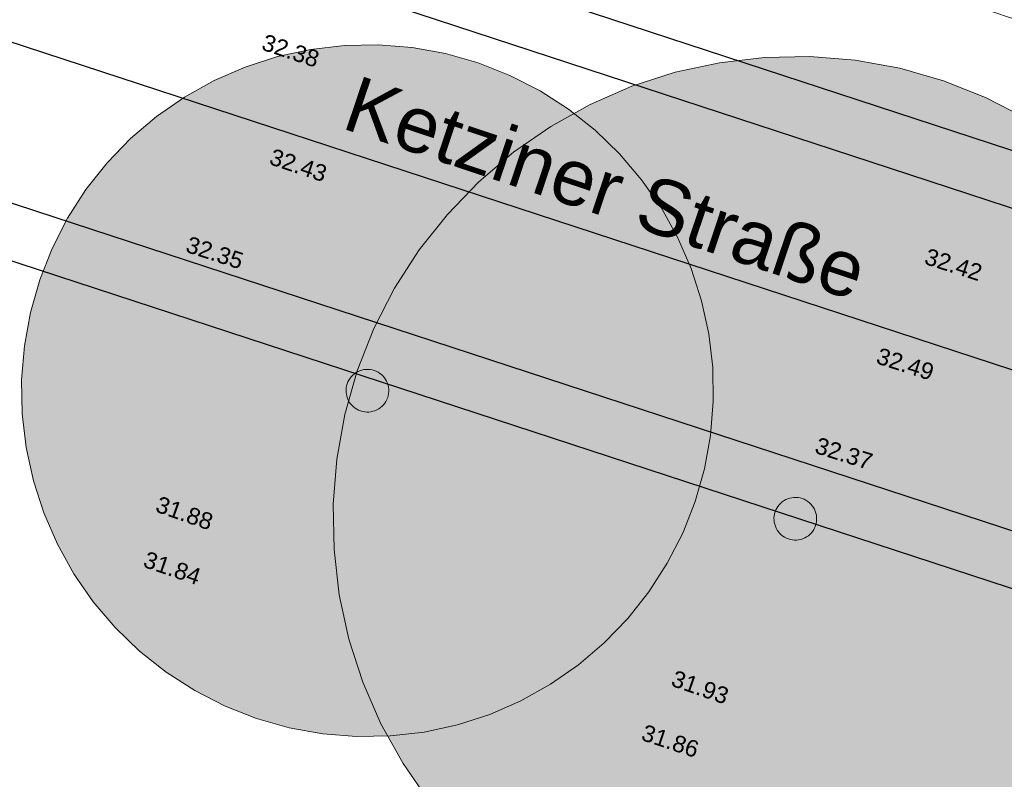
# Model space of a CAD drawing. Header units: metres. Extents: x -5203299 to 2078834, y 245743 to 5816291.
# Tile 144 of 256: x 366445 to 366466, y 5814033 to 5814049. Entities that reach past the tile are written whole.
import ezdxf

# ---------------------------------------------------------------- set-up
doc = ezdxf.new("R2010")
doc.units = ezdxf.units.M
doc.header["$LTSCALE"] = 0.5
for name, color, linetype, lineweight, true_color in [('01_CS-570-Pflanzung_Strauch', 7, 'Continuous', 9, 0xa3b35b), ('30 -34 Innenwände- 4 Türen_Fenster', 7, 'Continuous', 15, 0x9955ff), ('99.04_Ausf Ketziner Str-S-Markierung-Hilfslinien', 6, 'Continuous', 25, 0xff00ff)]:
    doc.layers.add(name, color=color, linetype=linetype, lineweight=lineweight, true_color=true_color)
for name, color, linetype, lineweight in [('30 -39 Baustelle- Fläche', 7, 'Continuous', 15), ('99.02_Vermesserplan-Höhe SWP', 7, 'Continuous', 18), ('CS_XREF_Straßenpl-Bestandsbäume', 7, 'Continuous', 9), ('Keine', 7, 'Continuous', 9)]:
    doc.layers.add(name, color=color, linetype=linetype, lineweight=lineweight)
doc.styles.add('Arial', font='arial.ttf')

# ---------------------------------------------------------------- blocks, each defined once
blk = doc.blocks.new('Gruppe-3')
at = {"layer": 'CS_XREF_Straßenpl-Bestandsbäume', "color": 160, "linetype": 'Continuous', "lineweight": 5, "flags": 128}
blk.add_lwpolyline([(366452.666, 5814041.436), (366452.68, 5814041.393), (366452.69, 5814041.349), (366452.695, 5814041.304), (366452.696, 5814041.258), (366452.692, 5814041.213), (366452.684, 5814041.168), (366452.672, 5814041.125), (366452.655, 5814041.083), (366452.634, 5814041.042), (366452.61, 5814041.004), (366452.582, 5814040.969), (366452.55, 5814040.936), (366452.516, 5814040.907), (366452.479, 5814040.881), (366452.439, 5814040.859), (366452.397, 5814040.841), (366452.354, 5814040.827), (366452.31, 5814040.817), (366452.265, 5814040.812), (366452.22, 5814040.811), (366452.175, 5814040.815), (366452.13, 5814040.823), (366452.086, 5814040.835), (366452.044, 5814040.852), (366452.004, 5814040.872), (366451.966, 5814040.897), (366451.93, 5814040.925), (366451.898, 5814040.957), (366451.868, 5814040.991), (366451.842, 5814041.028), (366451.82, 5814041.068), (366451.802, 5814041.109), (366451.788, 5814041.153), (366451.779, 5814041.197), (366451.773, 5814041.242), (366451.773, 5814041.287), (366451.776, 5814041.332), (366451.784, 5814041.377), (366451.797, 5814041.421), (366451.813, 5814041.463), (366451.834, 5814041.503), (366451.858, 5814041.541), (366451.887, 5814041.577), (366451.918, 5814041.609), (366451.953, 5814041.639), (366451.99, 5814041.665), (366452.029, 5814041.687), (366452.071, 5814041.705), (366452.114, 5814041.719), (366452.158, 5814041.728), (366452.203, 5814041.734), (366452.249, 5814041.734), (366452.294, 5814041.731), (366452.339, 5814041.723), (366452.382, 5814041.71), (366452.424, 5814041.694), (366452.465, 5814041.673), (366452.503, 5814041.648), (366452.538, 5814041.62), (366452.571, 5814041.589), (366452.6, 5814041.554), (366452.626, 5814041.517), (366452.648, 5814041.478)], close=True, dxfattribs=at)
blk = doc.blocks.new('Gruppe-363')
at = {"layer": 'CS_XREF_Straßenpl-Bestandsbäume', "linetype": 'Continuous', "lineweight": 0}
for points in [[(366459.235, 5814043.918), (366459.46, 5814043.219), (366459.616, 5814042.501), (366459.701, 5814041.772), (366459.714, 5814041.038), (366459.655, 5814040.306), (366459.524, 5814039.583), (366459.324, 5814038.877), (366459.055, 5814038.193), (366458.72, 5814037.54), (366458.323, 5814036.922), (366457.867, 5814036.346), (366457.357, 5814035.818), (366456.798, 5814035.342), (366456.194, 5814034.923), (366455.553, 5814034.565), (366454.879, 5814034.272), (366454.181, 5814034.047), (366453.463, 5814033.891), (366452.733, 5814033.806), (366451.999, 5814033.793), (366451.267, 5814033.852), (366450.544, 5814033.983), (366449.838, 5814034.183), (366449.155, 5814034.452), (366448.501, 5814034.787), (366447.883, 5814035.184), (366447.307, 5814035.64), (366446.779, 5814036.15), (366446.303, 5814036.709), (366445.884, 5814037.313), (366445.527, 5814037.954), (366445.234, 5814038.628), (366445.008, 5814039.326), (366444.852, 5814040.044), (366444.767, 5814040.774), (366444.754, 5814041.508), (366444.814, 5814042.24), (366444.944, 5814042.963), (366445.145, 5814043.669), (366445.414, 5814044.352), (366445.749, 5814045.006), (366446.146, 5814045.624), (366446.601, 5814046.2), (366447.111, 5814046.728), (366447.671, 5814047.204), (366448.274, 5814047.623), (366448.916, 5814047.98), (366449.589, 5814048.273), (366450.288, 5814048.499), (366451.006, 5814048.655), (366451.735, 5814048.74), (366452.469, 5814048.752), (366453.201, 5814048.693), (366453.924, 5814048.563), (366454.63, 5814048.362), (366455.314, 5814048.093), (366455.967, 5814047.758), (366456.585, 5814047.361), (366457.161, 5814046.906), (366457.689, 5814046.396), (366458.165, 5814045.836), (366458.584, 5814045.233), (366458.942, 5814044.591)], [(366470.843, 5814042.038), (366471.145, 5814041.104), (366471.353, 5814040.145), (366471.466, 5814039.17), (366471.484, 5814038.189), (366471.405, 5814037.211), (366471.23, 5814036.245), (366470.962, 5814035.301), (366470.603, 5814034.388), (366470.155, 5814033.514), (366469.625, 5814032.689), (366469.016, 5814031.92), (366468.334, 5814031.213), (366467.587, 5814030.578), (366466.78, 5814030.018), (366465.923, 5814029.54), (366465.023, 5814029.149), (366464.089, 5814028.847), (366463.131, 5814028.639), (366462.156, 5814028.525), (366461.175, 5814028.508), (366460.196, 5814028.587), (366459.231, 5814028.761), (366458.287, 5814029.03), (366457.374, 5814029.389), (366456.5, 5814029.836), (366455.675, 5814030.367), (366454.905, 5814030.976), (366454.199, 5814031.658), (366453.563, 5814032.405), (366453.004, 5814033.211), (366452.526, 5814034.069), (366452.134, 5814034.968), (366451.833, 5814035.902), (366451.624, 5814036.861), (366451.511, 5814037.836), (366451.494, 5814038.817), (366451.572, 5814039.795), (366451.747, 5814040.761), (366452.015, 5814041.705), (366452.375, 5814042.618), (366452.822, 5814043.492), (366453.353, 5814044.317), (366453.962, 5814045.087), (366454.643, 5814045.793), (366455.391, 5814046.429), (366456.197, 5814046.988), (366457.054, 5814047.466), (366457.954, 5814047.858), (366458.888, 5814048.159), (366459.847, 5814048.367), (366460.822, 5814048.481), (366461.803, 5814048.498), (366462.781, 5814048.419), (366463.747, 5814048.245), (366464.691, 5814047.977), (366465.604, 5814047.617), (366466.477, 5814047.17), (366467.303, 5814046.639), (366468.072, 5814046.03), (366468.778, 5814045.349), (366469.414, 5814044.601), (366469.974, 5814043.795), (366470.452, 5814042.938)], [(366461.921, 5814038.666), (366461.935, 5814038.623), (366461.944, 5814038.579), (366461.949, 5814038.534), (366461.95, 5814038.489), (366461.947, 5814038.443), (366461.939, 5814038.399), (366461.926, 5814038.355), (366461.91, 5814038.313), (366461.889, 5814038.273), (366461.864, 5814038.235), (366461.836, 5814038.199), (366461.805, 5814038.166), (366461.77, 5814038.137), (366461.733, 5814038.111), (366461.693, 5814038.089), (366461.652, 5814038.071), (366461.609, 5814038.057), (366461.564, 5814038.048), (366461.519, 5814038.042), (366461.474, 5814038.042), (366461.429, 5814038.045), (366461.384, 5814038.053), (366461.341, 5814038.066), (366461.299, 5814038.082), (366461.258, 5814038.103), (366461.22, 5814038.127), (366461.185, 5814038.156), (366461.152, 5814038.187), (366461.123, 5814038.222), (366461.097, 5814038.259), (366461.075, 5814038.298), (366461.057, 5814038.34), (366461.043, 5814038.383), (366461.033, 5814038.427), (366461.028, 5814038.472), (366461.027, 5814038.518), (366461.031, 5814038.563), (366461.039, 5814038.607), (366461.051, 5814038.651), (366461.068, 5814038.693), (366461.088, 5814038.734), (366461.113, 5814038.772), (366461.141, 5814038.807), (366461.173, 5814038.84), (366461.207, 5814038.869), (366461.244, 5814038.895), (366461.284, 5814038.917), (366461.325, 5814038.935), (366461.369, 5814038.949), (366461.413, 5814038.959), (366461.458, 5814038.964), (366461.503, 5814038.965), (366461.548, 5814038.961), (366461.593, 5814038.953), (366461.637, 5814038.941), (366461.679, 5814038.924), (366461.719, 5814038.903), (366461.757, 5814038.879), (366461.793, 5814038.851), (366461.825, 5814038.819), (366461.855, 5814038.785), (366461.881, 5814038.748), (366461.903, 5814038.708)]]:
    blk.add_hatch(color=7, dxfattribs=at).paths.add_polyline_path(points)
at = {"layer": 'CS_XREF_Straßenpl-Bestandsbäume', "flags": 128}
for points in [[(366459.235, 5814043.918), (366459.46, 5814043.219), (366459.616, 5814042.501), (366459.701, 5814041.772), (366459.714, 5814041.038), (366459.655, 5814040.306), (366459.524, 5814039.583), (366459.324, 5814038.877), (366459.055, 5814038.193), (366458.72, 5814037.54), (366458.323, 5814036.922), (366457.867, 5814036.346), (366457.357, 5814035.818), (366456.798, 5814035.342), (366456.194, 5814034.923), (366455.553, 5814034.565), (366454.879, 5814034.272), (366454.181, 5814034.047), (366453.463, 5814033.891), (366452.733, 5814033.806), (366451.999, 5814033.793), (366451.267, 5814033.852), (366450.544, 5814033.983), (366449.838, 5814034.183), (366449.155, 5814034.452), (366448.501, 5814034.787), (366447.883, 5814035.184), (366447.307, 5814035.64), (366446.779, 5814036.15), (366446.303, 5814036.709), (366445.884, 5814037.313), (366445.527, 5814037.954), (366445.234, 5814038.628), (366445.008, 5814039.326), (366444.852, 5814040.044), (366444.767, 5814040.774), (366444.754, 5814041.508), (366444.814, 5814042.24), (366444.944, 5814042.963), (366445.145, 5814043.669), (366445.414, 5814044.352), (366445.749, 5814045.006), (366446.146, 5814045.624), (366446.601, 5814046.2), (366447.111, 5814046.728), (366447.671, 5814047.204), (366448.274, 5814047.623), (366448.916, 5814047.98), (366449.589, 5814048.273), (366450.288, 5814048.499), (366451.006, 5814048.655), (366451.735, 5814048.74), (366452.469, 5814048.752), (366453.201, 5814048.693), (366453.924, 5814048.563), (366454.63, 5814048.362), (366455.314, 5814048.093), (366455.967, 5814047.758), (366456.585, 5814047.361), (366457.161, 5814046.906), (366457.689, 5814046.396), (366458.165, 5814045.836), (366458.584, 5814045.233), (366458.942, 5814044.591)], [(366461.921, 5814038.666), (366461.935, 5814038.623), (366461.944, 5814038.579), (366461.949, 5814038.534), (366461.95, 5814038.489), (366461.947, 5814038.443), (366461.939, 5814038.399), (366461.926, 5814038.355), (366461.91, 5814038.313), (366461.889, 5814038.273), (366461.864, 5814038.235), (366461.836, 5814038.199), (366461.805, 5814038.166), (366461.77, 5814038.137), (366461.733, 5814038.111), (366461.693, 5814038.089), (366461.652, 5814038.071), (366461.609, 5814038.057), (366461.564, 5814038.048), (366461.519, 5814038.042), (366461.474, 5814038.042), (366461.429, 5814038.045), (366461.384, 5814038.053), (366461.341, 5814038.066), (366461.299, 5814038.082), (366461.258, 5814038.103), (366461.22, 5814038.127), (366461.185, 5814038.156), (366461.152, 5814038.187), (366461.123, 5814038.222), (366461.097, 5814038.259), (366461.075, 5814038.298), (366461.057, 5814038.34), (366461.043, 5814038.383), (366461.033, 5814038.427), (366461.028, 5814038.472), (366461.027, 5814038.518), (366461.031, 5814038.563), (366461.039, 5814038.607), (366461.051, 5814038.651), (366461.068, 5814038.693), (366461.088, 5814038.734), (366461.113, 5814038.772), (366461.141, 5814038.807), (366461.173, 5814038.84), (366461.207, 5814038.869), (366461.244, 5814038.895), (366461.284, 5814038.917), (366461.325, 5814038.935), (366461.369, 5814038.949), (366461.413, 5814038.959), (366461.458, 5814038.964), (366461.503, 5814038.965), (366461.548, 5814038.961), (366461.593, 5814038.953), (366461.637, 5814038.941), (366461.679, 5814038.924), (366461.719, 5814038.903), (366461.757, 5814038.879), (366461.793, 5814038.851), (366461.825, 5814038.819), (366461.855, 5814038.785), (366461.881, 5814038.748), (366461.903, 5814038.708)]]:
    blk.add_lwpolyline(points, close=True, dxfattribs=at)
blk.add_lwpolyline([(366453.563, 5814032.405), (366453.004, 5814033.211), (366452.526, 5814034.069), (366452.134, 5814034.968), (366451.833, 5814035.902), (366451.624, 5814036.861), (366451.511, 5814037.836), (366451.494, 5814038.817), (366451.572, 5814039.795), (366451.747, 5814040.761), (366452.015, 5814041.705), (366452.375, 5814042.618), (366452.822, 5814043.492), (366453.353, 5814044.317), (366453.962, 5814045.087), (366454.643, 5814045.793), (366455.391, 5814046.429), (366456.197, 5814046.988), (366457.054, 5814047.466), (366457.954, 5814047.858), (366458.888, 5814048.159), (366459.847, 5814048.367), (366460.822, 5814048.481), (366461.803, 5814048.498), (366462.781, 5814048.419), (366463.747, 5814048.245), (366464.691, 5814047.977), (366465.604, 5814047.617), (366466.477, 5814047.17)], dxfattribs=at)
blk = doc.blocks.new('_25-01-10_187 KRA_CS_LP4_Außenanlagenplan (3D)')
at = {"layer": '01_CS-570-Pflanzung_Strauch', "lineweight": 9}
blk.add_open_spline([(366342.188, 5814094.749), (366342.188, 5814094.749), (366342.188, 5814094.748), (366341.18, 5814094.748), (366340.172, 5814094.748), (366337.334, 5814094.748), (366334.497, 5814094.748), (366334.497, 5814094.688), (366334.497, 5814094.628), (366327.722, 5814094.628), (366320.947, 5814094.628), (366332.127, 5814091.798), (366343.306, 5814088.967), (366363.214, 5814083.027), (366383.121, 5814077.087), (366392.075, 5814074.065), (366401.028, 5814071.043), (366401.077, 5814071.066), (366401.197, 5814071.058), (366401.242, 5814071.029), (366401.262, 5814071.103), (366401.436, 5814071.202), (366401.584, 5814071.161), (366401.683, 5814070.988), (366401.663, 5814070.914), (366401.73, 5814070.917), (366401.864, 5814070.82), (366401.883, 5814070.755), (366423.131, 5814063.583), (366444.38, 5814056.411), (366469.328, 5814048.306), (366494.275, 5814040.201), (366511.772, 5814034.486), (366529.269, 5814028.771), (366536.016, 5814026.579), (366542.762, 5814024.387), (366543.909, 5814024.027), (366547.451, 5814023.175), (366552.334, 5814022.693), (366557.237, 5814022.89), (366560.823, 5814023.534), (366561.989, 5814023.827), (366562.097, 5814024.538), (366562.672, 5814026.682), (366564.115, 5814029.365), (366566.145, 5814031.636), (366567.964, 5814032.908), (366568.596, 5814033.252), (366577.053, 5814039.361), (366588.011, 5814047.275), (366588.33, 5814047.652), (366588.437, 5814047.868), (366589.335, 5814049.708), (366590.234, 5814051.548), (366590.547, 5814052.203), (366590.86, 5814052.857), (366591.207, 5814053.602), (366591.554, 5814054.347), (366591.537, 5814054.346), (366591.519, 5814054.346), (366590.777, 5814054.346), (366590.035, 5814054.345), (366584.536, 5814049.284), (366574.442, 5814043.048), (366566.924, 5814041.125), (366561.371, 5814039.705), (366560.141, 5814038.987), (366556.047, 5814034.719), (366552.036, 5814030.538), (366550.863, 5814029.683), (366548.799, 5814029.209), (366546.724, 5814029.633), (366545.53, 5814030.459), (366542.363, 5814033.604), (366539.255, 5814036.689), (366538.584, 5814037.222), (366537.52, 5814037.723), (366536.368, 5814037.96), (366535.511, 5814037.936), (366530.553, 5814037.243), (366523.545, 5814036.262), (366515.289, 5814038.847), (366511.012, 5814042.373), (366509.564, 5814043.126), (366507.933, 5814043.204), (366505.218, 5814042.761), (366501.602, 5814043.299), (366500.192, 5814044.198), (366499.533, 5814044.601), (366498.58, 5814045.185), (366498.048, 5814045.431), (366490.414, 5814047.927), (366482.735, 5814050.439), (366481.965, 5814050.564), (366481.579, 5814050.566), (366478.113, 5814050.308), (366474.647, 5814050.049), (366457.571, 5814055.638), (366440.494, 5814061.226), (366439.185, 5814061.577), (366437.877, 5814061.927), (366430.977, 5814063.339), (366424.077, 5814064.752), (366404.184, 5814071.478), (366384.29, 5814078.204), (366367.443, 5814083.229), (366345.637, 5814089.734), (366345.039, 5814090.19), (366343.4, 5814092.811), (366342.188, 5814094.749)], degree=2, knots=[0, 0, 0, 0, 0, 0.000141, 0.000141, 0.000539, 0.000539, 0.000547, 0.000547, 0.001496, 0.001496, 0.003112, 0.003112, 0.006022, 0.006022, 0.007345, 0.007345, 0.007353, 0.00736, 0.00736, 0.007371, 0.007382, 0.007393, 0.007403, 0.007403, 0.007413, 0.007423, 0.007423, 0.010564, 0.010564, 0.014238, 0.014238, 0.016817, 0.016817, 0.01781, 0.01781, 0.017979, 0.018147, 0.018315, 0.018484, 0.018652, 0.018652, 0.018753, 0.018854, 0.018954, 0.019055, 0.019156, 0.019156, 0.020617, 0.021049, 0.021481, 0.021481, 0.025164, 0.025164, 0.02647, 0.02647, 0.027947, 0.027947, 0.027978, 0.027978, 0.029314, 0.029314, 0.042755, 0.056196, 0.073617, 0.078989, 0.08436, 0.098069, 0.103053, 0.108037, 0.113021, 0.118005, 0.122989, 0.135978, 0.140624, 0.145269, 0.149915, 0.154561, 0.159207, 0.176458, 0.19016, 0.203863, 0.217565, 0.231267, 0.244969, 0.258672, 0.272374, 0.272374, 0.278705, 0.281536, 0.284367, 0.292494, 0.29539, 0.298285, 0.298285, 0.324378, 0.324378, 0.459262, 0.459262, 0.469433, 0.469433, 0.522304, 0.522304, 0.679949, 0.679949, 0.81193, 0.850775, 0.889621, 1, 1, 1], dxfattribs=at)
at = {"layer": 'CS_XREF_Straßenpl-Bestandsbäume', "color": 7}
blk.add_blockref('Gruppe-363', (0, 0), dxfattribs=at)
at = {"layer": 'CS_XREF_Straßenpl-Bestandsbäume'}
blk.add_blockref('Gruppe-3', (0, 0), dxfattribs=at)
blk = doc.blocks.new('_23-07-06_Massenplan_TB_Weiterführende Schule (3D)')
at = {"layer": '99.04_Ausf Ketziner Str-S-Markierung-Hilfslinien', "flags": 128}
blk.add_lwpolyline([(-96.148, -178.696), (-93.409, -170.122), (-198.515, -135.698), (-219.074, -128.965), (-233.941, -124.463), (-244.577, -121.656), (-260.83, -117.405), (-274.186, -113.912), (-276.075, -122.131), (-269.922, -123.74), (-259.607, -126.587), (-252.522, -128.724), (-244.533, -130.97), (-234.774, -133.573), (-224.622, -136.625), (-214.166, -140.043), (-205.993, -142.72), (-198.771, -145.085), (-175.916, -152.57), (-161.281, -157.364), (-126.689, -168.693), (-109.773, -174.233)], close=True, dxfattribs=at)
for points in [[(-54.259, -184.197), (-129.676, -159.496), (-220.348, -129.8, 0.015174), (-238.005, -124.605), (-239.793, -124.137, 0.009438), (-254.463, -120.594), (-254.463, -120.594, -0.009438), (-269.148, -117.048), (-269.148, -117.048), (-274.704, -115.595)], [(-275.397, -118.246), (-238.842, -127.807), (-238.842, -127.807, -0.015174), (-221.378, -132.946), (-221.378, -132.946), (-55.289, -187.342)], [(-276.091, -120.897), (-268.975, -122.758), (-268.975, -122.758, -0.010899), (-254.295, -126.941), (-254.295, -126.941), (-254.295, -126.941, 0.010899), (-243.823, -129.926), (-243.823, -129.926), (-239.68, -131.009, -0.015174), (-222.408, -136.091), (-56.319, -190.488)]]:
    blk.add_lwpolyline(points, format="xyb", dxfattribs=at)
at = {"layer": '99.02_Vermesserplan-Höhe SWP', "color": 7, "char_height": 0.36, "line_spacing_factor": 0.251004, "style": 'Arial'}
for s, insert, attachment_point, rotation in [('32.38', (-141.633, -157.283), 6, 341.5284), ('32.43', (-141.467, -159.759), 6, 341.5284), ('32.35', (-143.216, -161.472), 3, 342.0387), ('32.42', (-127.838, -161.535), 2, 342.3228), ('32.49', (-129.536, -163.668), 4, 342.3228), ('32.37', (-130.808, -165.431), 1, 342.4487), ('31.88', (-144.466, -166.911), 2, 340.7215), ('31.84', (-144.732, -168.1), 2, 341.01), ('31.93', (-132.718, -170.885), 3, 340.7215), ('31.86', (-133.364, -172.038), 3, 341.6148)]:
    blk.add_mtext(s, dxfattribs=dict(at, insert=insert, attachment_point=attachment_point, rotation=rotation))
blk = doc.blocks.new('_BE Phase 4 (3D)')
at = {"layer": '30 -39 Baustelle- Fläche', "color": 7, "insert": (-140.775, -157.602), "char_height": 1.20826, "attachment_point": 1, "rotation": 341.3733, "line_spacing_factor": 0.970715, "style": 'Arial'}
blk.add_mtext('Ketziner Straße', dxfattribs=at)

msp = doc.modelspace()

# ---------------------------------------------------------------- block references
at = {"layer": '30 -34 Innenwände- 4 Türen_Fenster', "color": 1}
msp.add_blockref('_25-01-10_187 KRA_CS_LP4_Außenanlagenplan (3D)', (0, 0), dxfattribs=at)

# ---------------------------------------------------------------- next in the draw order: block references
at = {"layer": 'Keine', "color": 1}
msp.add_blockref('_23-07-06_Massenplan_TB_Weiterführende Schule (3D)', (366592.803, 5814205.708), dxfattribs=at)

# ---------------------------------------------------------------- next in the draw order: block references
msp.add_blockref('_BE Phase 4 (3D)', (366592.803, 5814205.708), dxfattribs=at)

doc.saveas('drawing.dxf')
